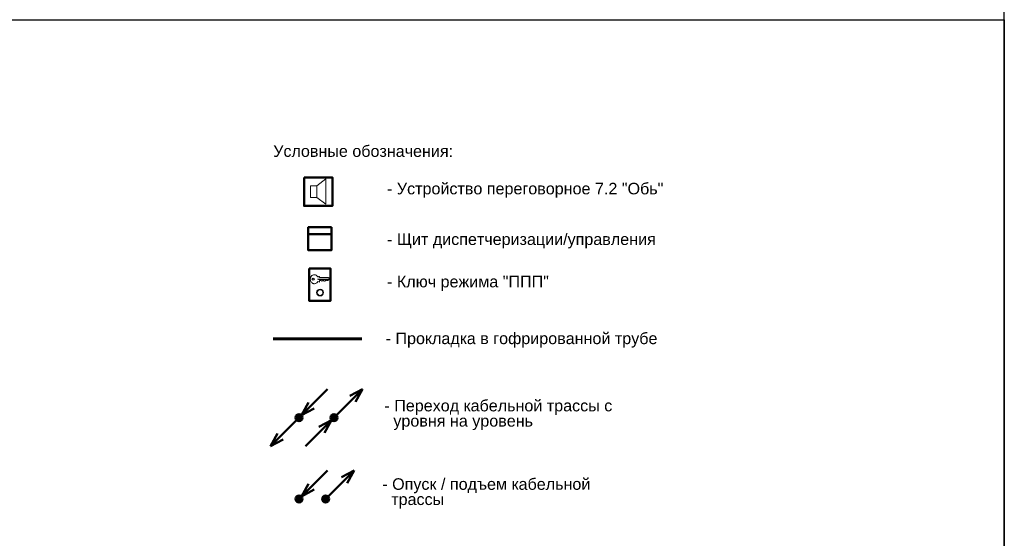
# Model space of a CAD drawing. Header units: millimetres. Extents: x -277772 to 277599, y -59564 to 282085.
# Tile 13 of 190: x -214435 to -193078, y -6048 to 5198. Entities that reach past the tile are written whole.
import ezdxf
from ezdxf.enums import TextEntityAlignment as Align

# ---------------------------------------------------------------- set-up
doc = ezdxf.new("R2010")
doc.units = ezdxf.units.MM
doc.set_wipeout_variables(frame=1)
doc.layers.add('UNPLOTTED', color=2, linetype='Continuous', plot=False)
for name, color, linetype, lineweight in [('КИП_выноска', 6, 'Continuous', 25), ('КИП_прибор', 140, 'Continuous', 50), ('КИП_трасса', 3, 'Continuous', 60)]:
    doc.layers.add(name, color=color, linetype=linetype, lineweight=lineweight)
doc.styles.add('CP.Text', font='arial.ttf')
doc.linetypes.add('в трубе открыто', pattern='A,10,[133,ltypeshp.shx,S=0.75,R=0,X=-5,Y=2.5],-2.5,[130,ltypeshp.shx,S=2.5,R=-45,X=0,Y=0],-2.5', length=15)

# ---------------------------------------------------------------- blocks, each defined once
blk = doc.blocks.new('*U4')
at = {"color": 0}
blk.add_line((0, 85.08), (-185, 85.08), dxfattribs=at)
for points in [[(0, 410), (0, 0), (-569, 0), (-569, 410)], [(-185, 55.08), (0, 55.08), (0, 0), (-185, 0)]]:
    blk.add_lwpolyline(points, close=True, dxfattribs=at)
blk = doc.blocks.new('A$C449d8904')
blk.add_lwpolyline([(0, 309), (0, 0), (307, 0), (307, 309)], close=True)
at = {"lineweight": 18}
for points in [[(70, 216), (70, 91), (140, 91), (140, 216)], [(237, 17), (237, 292), (140, 216), (140, 91)]]:
    blk.add_lwpolyline(points, close=True, dxfattribs=at)
blk = doc.blocks.new('*U13')
at = {"lineweight": 50}
h = blk.add_hatch(color=256, dxfattribs=at)
h.dxf.hatch_style = 1
edge = h.paths.add_edge_path()
edge.add_arc((0, 0), 0.75, 45, 405)
for q in [(6.19, 6.19), (2.02, 3.29), (3.29, 2.02)]:
    blk.add_line((0.53, 0.53), q, dxfattribs=at)
blk.add_circle((0, 0), 0.75, dxfattribs=at)
blk = doc.blocks.new('*U35')
at = {"lineweight": 50}
h = blk.add_hatch(color=256, dxfattribs=at)
h.dxf.hatch_style = 1
edge = h.paths.add_edge_path()
edge.add_arc((0, 0), 0.75, 45, 405)
for p, q in [((0.53, 0.53), (6.19, 6.19)), ((6.19, 6.19), (3.43, 4.7)), ((6.19, 6.19), (4.7, 3.43))]:
    blk.add_line(p, q, dxfattribs=at)
blk.add_circle((0, 0), 0.75, dxfattribs=at)
blk = doc.blocks.new('*U36')
at = {"lineweight": 50}
h = blk.add_hatch(color=256, dxfattribs=at)
h.dxf.hatch_style = 1
edge = h.paths.add_edge_path()
edge.add_arc((0, 0), 0.75, -135, 225)
for p, q in [((-0.53, -0.53), (-6.19, -6.19)), ((-6.19, -6.19), (-4.7, -3.43)), ((-6.19, -6.19), (-3.43, -4.7))]:
    blk.add_line(p, q, dxfattribs=at)
blk.add_circle((0, 0), 0.75, dxfattribs=at)
blk = doc.blocks.new('*U37')
at = {"lineweight": 50}
h = blk.add_hatch(color=256, dxfattribs=at)
h.dxf.hatch_style = 1
edge = h.paths.add_edge_path()
edge.add_arc((0, 0), 0.75, -135, 225)
for q in [(-6.19, -6.19), (-3.29, -2.02), (-2.02, -3.29)]:
    blk.add_line((-0.53, -0.53), q, dxfattribs=at)
blk.add_circle((0, 0), 0.75, dxfattribs=at)
blk = doc.blocks.new('Шкаф')
at = {"linetype": 'Continuous'}
blk.add_wipeout([(-2.5, -2.5), (-2.5, 2.5), (2.5, 2.5), (2.5, -2.5)], dxfattribs=at)
at = {"color": 0, "linetype": 'Continuous'}
for points in [[(-2.5, -2.5), (2.5, -2.5), (2.5, 2.5), (-2.5, 2.5)], [(-2.5, -2.5), (2.5, -2.5), (2.5, -1), (-2.5, -1)]]:
    blk.add_lwpolyline(points, close=True, dxfattribs=at)
blk = doc.blocks.new('A$C5ef3676d')
blk.add_lwpolyline([(0, 470), (307, 470), (307, 0), (0, 0)], close=True)
at = {"lineweight": 18}
for points in [[(284, 309), (135, 309), (119, 315), (292, 315)], [(125, 345), (140, 356), (146, 356), (150, 353), (150, 339), (275, 339), (296, 324), (296, 320), (269, 294), (254, 294), (243, 305), (226, 288), (224, 288)], [(220, 288), (216, 288), (199, 303), (182, 286), (169, 298), (150, 298), (150, 275), (146, 273), (125, 284)]]:
    blk.add_lwpolyline(points, dxfattribs=at)
at = {"lineweight": 25}
blk.add_lwpolyline([(220, 288), (222, 292), (224, 288)], dxfattribs=at)
blk.add_circle((56, 314), 13.8, dxfattribs=at)
at = {"lineweight": 18}
for radius in [49.7, 41.3]:
    blk.add_circle((156, 122), radius, dxfattribs=at)
for points, knots in [([(15, 314), (15, 323), (16, 332), (23, 349), (28, 356), (37, 366), (41, 369), (50, 374), (54, 376), (59, 377)], [0, 0, 0, 0, 0.547336, 0.547336, 1.063434, 1.063434, 1.361474, 1.361474, 1.660846, 1.660846, 1.660846, 1.660846]), ([(59, 252), (53, 253), (46, 256), (35, 265), (30, 271), (22, 282), (19, 288), (16, 301), (15, 307), (15, 314)], [0, 0, 0, 0, 0.417934, 0.417934, 0.875269, 0.875269, 1.256039, 1.256039, 1.653364, 1.653364, 1.653364, 1.653364]), ([(59, 377), (66, 379), (72, 379), (86, 378), (93, 376), (104, 369), (109, 365), (118, 356), (122, 350), (125, 344)], [0, 0, 0, 0, 0.41198, 0.41198, 0.823657, 0.823657, 1.201793, 1.201793, 1.602028, 1.602028, 1.602028, 1.602028]), ([(125, 285), (121, 277), (116, 270), (104, 259), (98, 255), (86, 251), (81, 250), (70, 250), (65, 250), (59, 252)], [0, 0, 0, 0, 0.510094, 0.510094, 0.964236, 0.964236, 1.282131, 1.282131, 1.607848, 1.607848, 1.607848, 1.607848])]:
    blk.add_open_spline(points, degree=3, knots=knots, dxfattribs=at)

msp = doc.modelspace()

# ---------------------------------------------------------------- linework, layer by layer
at = {"layer": 'UNPLOTTED', "color": 1, "ltscale": 100}
for p, direction in [((-193078, -23502), (0, 1)), ((-94774, 9064), (1, 0))]:
    msp.add_xline(p, direction, dxfattribs=at)
at = {"layer": 'КИП_трасса', "linetype": 'в трубе открыто', "ltscale": 100}
msp.add_line((-208936, -1724), (-207010, -1724), dxfattribs=at)

# ---------------------------------------------------------------- block references
at = {"layer": 'UNPLOTTED', "xscale": 100, "yscale": 100, "zscale": 100}
msp.add_blockref('*U4', (-193078, -35802), dxfattribs=at)
at = {"layer": 'КИП_выноска', "xscale": 100, "yscale": 100, "zscale": 100}
for name, p in [('*U13', (-208375, -3432)), ('*U35', (-207618, -3432)), ('*U36', (-208375, -3432)), ('*U37', (-207618, -3432)), ('*U13', (-208375, -5195)), ('*U35', (-207800, -5195))]:
    msp.add_blockref(name, p, dxfattribs=at)
at = {"layer": 'КИП_прибор'}
for name, p, xscale, yscale, zscale in [('A$C449d8904', (-208267, 1161), 2, 2, 2), ('A$C5ef3676d', (-208154, -902), 1.5, 1.5, 1.5)]:
    msp.add_blockref(name, p, dxfattribs=dict(at, xscale=xscale, yscale=yscale, zscale=zscale))

# ---------------------------------------------------------------- texts
at = {"style": 'CP.Text'}
msp.add_text('Условные обозначения:', height=250, dxfattribs=at).set_placement((-208935, 2348), align=Align.MIDDLE_LEFT)
at = {"char_height": 250, "width": 7645.45, "attachment_point": 4, "line_spacing_factor": 0.9, "style": 'CP.Text'}
for s, insert in [('- Устройство переговорное 7.2 "Обь"', (-206467, 1498)), ('- Щит диспетчеризации/управления', (-206467, 400)), ('- Ключ режима "ППП"', (-206467, -519)), ('- Прокладка в гофрированной трубе', (-206497, -1750))]:
    msp.add_mtext(s, dxfattribs=dict(at, insert=insert))
at = {"linetype": 'Continuous', "char_height": 250, "width": 5658.48, "attachment_point": 4, "line_spacing_factor": 0.792, "style": 'CP.Text'}
for s, insert in [('- Переход кабельной трассы с   \\P  уровня на уровень', (-206524, -3373)), ('- Опуск / подъем кабельной\\P  трассы ', (-206570, -5074))]:
    msp.add_mtext(s, dxfattribs=dict(at, insert=insert))

# ---------------------------------------------------------------- next in the draw order: block references
at = {"layer": 'КИП_прибор', "linetype": 'ByBlock', "xscale": 100, "yscale": 100, "zscale": 100, "rotation": 180}
msp.add_blockref('Шкаф', (-207924, 448), dxfattribs=at)

doc.saveas('drawing.dxf')
